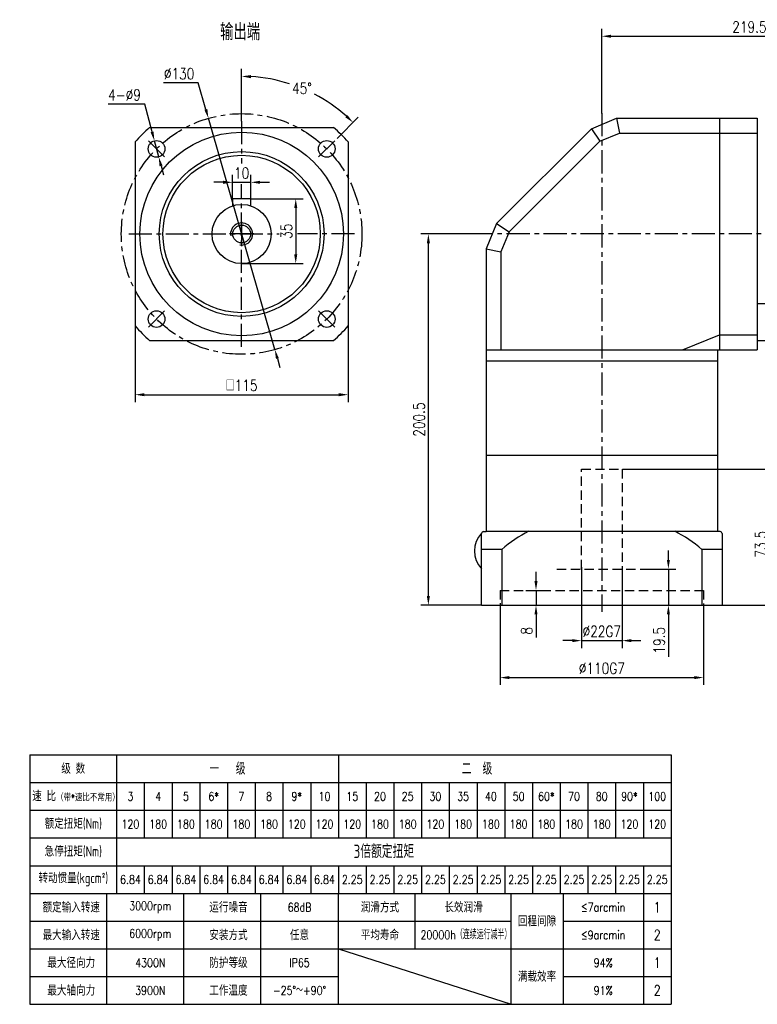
# Model space of a CAD drawing. Header units: inches. Extents: x 44 to 820, y 10 to 552.
# Tile 1 of 3: x 44 to 443, y 10 to 542. Entities that reach past the tile are written whole.
import ezdxf

# ---------------------------------------------------------------- set-up
doc = ezdxf.new("R2010")
doc.units = ezdxf.units.IN
doc.header["$LTSCALE"] = 20
doc.header["$MEASUREMENT"] = 0
doc.linetypes.add('CENTER', pattern=[2, 1.25, -0.25, 0.25, -0.25])
doc.linetypes.add('HIDDEN', pattern=[0.375, 0.25, -0.125])
for name, color, linetype in [('1轮廓实线层', 7, 'Continuous'), ('2细线层', 4, 'Continuous'), ('3中心线层', 1, 'CENTER'), ('4虚线层', 6, 'HIDDEN'), ('6文字层', 3, 'Continuous'), ('7标注层', 4, 'Continuous')]:
    doc.layers.add(name, color=color, linetype=linetype)
doc.styles.add('PC_TEXTSTYLE', font='isocp.shx', dxfattribs={"width": 0.8, "bigfont": 'HZFS.SHX'})
doc.styles.add('TH_GBDIM', font='romans.shx', dxfattribs={"width": 0.8, "bigfont": 'gbcbig.shx'})
doc.dimstyles.new('直径标注A3', dxfattribs={"dimscale": 2, "dimtxt": 3.5, "dimasz": 3, "dimexe": 2, "dimexo": 0.0625, "dimgap": 1, "dimtad": 1, "dimtih": 1, "dimtoh": 1, "dimdsep": 46, "dimtxsty": 'PC_TEXTSTYLE', "dimsah": 1, "dimcen": 0.09, "dimclrt": 3, "dimadec": 0, "dimazin": 0, "dimtfac": 0.7, "dimtmove": 0, "dimatfit": 0, "dimfxl": 1, "dimtzin": 0, "dimarcsym": 0})
doc.dimstyles.new('线性标注', dxfattribs={"dimscale": 2, "dimtxt": 2.5, "dimasz": 3, "dimexe": 2, "dimexo": 0, "dimgap": 1, "dimtad": 1, "dimdsep": 46, "dimtxsty": 'PC_TEXTSTYLE', "dimsah": 1, "dimcen": 0.09, "dimclrt": 3, "dimadec": 0, "dimazin": 0, "dimtfac": 0.7, "dimtix": 1, "dimtmove": 0, "dimatfit": 0, "dimfxl": 1, "dimtzin": 0, "dimarcsym": 0})
doc.dimstyles.new('角度标注', dxfattribs={"dimscale": 2, "dimtxt": 3.5, "dimasz": 3, "dimexe": 2, "dimexo": 0, "dimgap": 1, "dimtad": 1, "dimtih": 1, "dimtoh": 1, "dimdsep": 46, "dimtxsty": 'PC_TEXTSTYLE', "dimsah": 1, "dimcen": 0.09, "dimclrd": 4, "dimclrt": 3, "dimadec": 0, "dimazin": 0, "dimtfac": 0.7, "dimtmove": 0, "dimatfit": 0, "dimfxl": 1, "dimtzin": 0, "dimarcsym": 0})

# ---------------------------------------------------------------- blocks, each defined once
blk = doc.blocks.new('*D57')
at = {"layer": '7标注层', "color": 0, "lineweight": -2, "transparency": 16777216}
for p, q in [((159.34, 445.07), (159.34, 457.99)), ((169.34, 445.07), (169.34, 457.99)), ((154.34, 453.99), (149.34, 453.99)), ((159.34, 453.99), (169.34, 453.99)), ((174.34, 453.99), (179.34, 453.99))]:
    blk.add_line(p, q, dxfattribs=at)
at = {"layer": '7标注层', "color": 0, "transparency": 16777216}
for points in [[(154.34, 454.82), (154.34, 453.15), (159.34, 453.99)], [(174.34, 454.82), (174.34, 453.15), (169.34, 453.99)]]:
    blk.add_solid(points, dxfattribs=at)
at = {"layer": 'Defpoints', "color": 0, "transparency": 16777216}
for p in [(169.34, 453.99), (159.34, 445.07), (169.34, 445.07)]:
    blk.add_point(p, dxfattribs=at)
at = {"layer": '7标注层', "color": 3, "transparency": 16777216, "insert": (164.34, 458.99), "char_height": 6, "attachment_point": 5, "style": 'TH_GBDIM'}
blk.add_mtext('10', dxfattribs=at)
blk = doc.blocks.new('*D58')
at = {"layer": '7标注层', "color": 0, "lineweight": -2, "transparency": 16777216}
for p, q in [((169.34, 445.07), (197.57, 445.07)), ((193.57, 440.07), (193.57, 415.07)), ((164.34, 410.07), (197.57, 410.07))]:
    blk.add_line(p, q, dxfattribs=at)
at = {"layer": '7标注层', "color": 0, "transparency": 16777216}
for points in [[(192.73, 440.07), (194.4, 440.07), (193.57, 445.07)], [(192.73, 415.07), (194.4, 415.07), (193.57, 410.07)]]:
    blk.add_solid(points, dxfattribs=at)
at = {"layer": 'Defpoints', "color": 0, "transparency": 16777216}
for p in [(169.34, 445.07), (164.34, 410.07), (193.57, 410.07)]:
    blk.add_point(p, dxfattribs=at)
at = {"layer": '7标注层', "color": 3, "transparency": 16777216, "insert": (188.57, 427.57), "char_height": 6, "attachment_point": 5, "rotation": 90, "style": 'TH_GBDIM'}
blk.add_mtext('35', dxfattribs=at)
blk = doc.blocks.new('*D59')
at = {"layer": '7标注层', "color": 0, "lineweight": -2, "transparency": 16777216}
for p, q in [((111.98, 496.17), (92.15, 496.17)), ((115.95, 481.21), (111.98, 496.17)), ((119.53, 467.68), (117.23, 476.38)), ((120.82, 462.85), (122.1, 458.01))]:
    blk.add_line(p, q, dxfattribs=at)
at = {"layer": '7标注层', "color": 0, "transparency": 16777216}
for points in [[(116.75, 481.43), (115.14, 481), (117.23, 476.38)], [(121.62, 463.06), (120.01, 462.63), (119.53, 467.68)]]:
    blk.add_solid(points, dxfattribs=at)
at = {"layer": 'Defpoints', "color": 0, "transparency": 16777216}
for p in [(117.23, 476.38), (119.53, 467.68)]:
    blk.add_point(p, dxfattribs=at)
at = {"layer": '7标注层', "color": 3, "transparency": 16777216, "insert": (101.07, 501.17), "char_height": 6, "attachment_point": 5, "style": 'TH_GBDIM'}
blk.add_mtext('4-∅9', dxfattribs=at)
blk = doc.blocks.new('*D60')
at = {"layer": '7标注层', "color": 0, "lineweight": -2, "transparency": 16777216}
for p, q in [((140.91, 507.64), (122.22, 507.64)), ((145.01, 493.35), (140.91, 507.64)), ((182.29, 363.6), (146.4, 488.54)), ((183.67, 358.79), (185.05, 353.98))]:
    blk.add_line(p, q, dxfattribs=at)
at = {"layer": '7标注层', "color": 0, "transparency": 16777216}
for points in [[(145.82, 493.58), (144.21, 493.12), (146.4, 488.54)], [(184.47, 359.02), (182.87, 358.56), (182.29, 363.6)]]:
    blk.add_solid(points, dxfattribs=at)
at = {"layer": 'Defpoints', "color": 0, "transparency": 16777216}
for p in [(146.4, 488.54), (182.29, 363.6)]:
    blk.add_point(p, dxfattribs=at)
at = {"layer": '7标注层', "color": 3, "transparency": 16777216, "insert": (130.57, 512.64), "char_height": 6, "attachment_point": 5, "style": 'TH_GBDIM'}
blk.add_mtext('∅130', dxfattribs=at)
blk = doc.blocks.new('*D61')
at = {"layer": '7标注层', "color": 0, "lineweight": -2, "transparency": 16777216}
for p, q in [((164.34, 487.04), (164.34, 515.21)), ((215.87, 477.6), (227.38, 489.1))]:
    blk.add_line(p, q, dxfattribs=at)
at = {"layer": '7标注层', "color": 4, "lineweight": -2, "transparency": 16777216}
for start, end in [(72.3731, 86.6349), (48.3651, 62.4483)]:
    blk.add_arc((164.34, 426.07), 85.14, start, end, dxfattribs=at)
at = {"layer": '7标注层', "color": 4, "transparency": 16777216}
for points in [[(169.32, 510.23), (169.37, 511.9), (164.34, 511.21)], [(221.48, 490.31), (220.34, 489.1), (224.55, 486.27)]]:
    blk.add_solid(points, dxfattribs=at)
at = {"layer": 'Defpoints', "color": 0, "transparency": 16777216}
for p in [(206.91, 499.8), (164.34, 487.04), (215.87, 477.6), (204.73, 466.46), (164.34, 365.1)]:
    blk.add_point(p, dxfattribs=at)
at = {"layer": '7标注层', "color": 3, "transparency": 16777216, "insert": (196.93, 504.73), "char_height": 6, "attachment_point": 5, "style": 'TH_GBDIM'}
blk.add_mtext('45°', dxfattribs=at)
blk = doc.blocks.new('*D62')
at = {"layer": '7标注层', "color": 0, "lineweight": -2, "transparency": 16777216}
for p, q in [((106.84, 376.37), (106.84, 335.27)), ((221.84, 376.37), (221.84, 335.27)), ((111.84, 339.27), (216.84, 339.27))]:
    blk.add_line(p, q, dxfattribs=at)
at = {"layer": '7标注层', "color": 0, "transparency": 16777216}
for points in [[(111.84, 340.11), (111.84, 338.44), (106.84, 339.27)], [(216.84, 340.11), (216.84, 338.44), (221.84, 339.27)]]:
    blk.add_solid(points, dxfattribs=at)
at = {"layer": 'Defpoints', "color": 0, "transparency": 16777216}
for p in [(106.84, 376.37), (221.84, 376.37), (221.84, 339.27)]:
    blk.add_point(p, dxfattribs=at)
at = {"layer": '7标注层', "color": 3, "transparency": 16777216, "insert": (164.34, 344.27), "char_height": 6, "attachment_point": 5, "style": 'TH_GBDIM'}
blk.add_mtext('{□}115', dxfattribs=at)
blk = doc.blocks.new('*D70')
at = {"layer": '7标注层', "color": 0, "lineweight": -2, "transparency": 16777216}
for p, q in [((358.91, 491.07), (358.91, 536.88)), ((363.91, 532.88), (573.41, 532.88)), ((578.41, 434.22), (578.41, 536.88))]:
    blk.add_line(p, q, dxfattribs=at)
at = {"layer": '7标注层', "color": 0, "transparency": 16777216}
for points in [[(363.91, 533.71), (363.91, 532.05), (358.91, 532.88)], [(573.41, 533.71), (573.41, 532.05), (578.41, 532.88)]]:
    blk.add_solid(points, dxfattribs=at)
at = {"layer": 'Defpoints', "color": 0, "transparency": 16777216}
for p in [(578.41, 532.88), (358.91, 491.07), (578.41, 434.22)]:
    blk.add_point(p, dxfattribs=at)
at = {"layer": '7标注层', "color": 3, "transparency": 16777216, "insert": (438.63, 537.88), "char_height": 6, "attachment_point": 5, "style": 'TH_GBDIM'}
blk.add_mtext('219.5', dxfattribs=at)
blk = doc.blocks.new('*D81')
at = {"layer": '7标注层', "color": 0, "lineweight": -2, "transparency": 16777216}
for p, q in [((370.16, 299.07), (453.8, 299.07)), ((449.8, 230.57), (449.8, 294.07)), ((423.91, 225.57), (453.8, 225.57))]:
    blk.add_line(p, q, dxfattribs=at)
at = {"layer": '7标注层', "color": 0, "transparency": 16777216}
for points in [[(448.96, 294.07), (450.63, 294.07), (449.8, 299.07)], [(448.96, 230.57), (450.63, 230.57), (449.8, 225.57)]]:
    blk.add_solid(points, dxfattribs=at)
at = {"layer": 'Defpoints', "color": 0, "transparency": 16777216}
for p in [(370.16, 299.07), (449.8, 299.07), (423.91, 225.57)]:
    blk.add_point(p, dxfattribs=at)
at = {"layer": '7标注层', "color": 3, "transparency": 16777216, "insert": (444.8, 258.52), "char_height": 6, "attachment_point": 5, "rotation": 90, "style": 'TH_GBDIM'}
blk.add_mtext('73.5', dxfattribs=at)
blk = doc.blocks.new('*D82')
at = {"layer": '7标注层', "color": 0, "lineweight": -2, "transparency": 16777216}
for p, q in [((347.91, 246.07), (347.91, 202.42)), ((369.91, 246.68), (369.91, 202.42)), ((342.91, 206.42), (337.91, 206.42)), ((347.91, 206.42), (369.91, 206.42)), ((374.91, 206.42), (379.91, 206.42))]:
    blk.add_line(p, q, dxfattribs=at)
at = {"layer": '7标注层', "color": 0, "transparency": 16777216}
for points in [[(342.91, 207.26), (342.91, 205.59), (347.91, 206.42)], [(374.91, 207.26), (374.91, 205.59), (369.91, 206.42)]]:
    blk.add_solid(points, dxfattribs=at)
at = {"layer": 'Defpoints', "color": 0, "transparency": 16777216}
for p in [(347.91, 246.07), (369.91, 246.68), (369.91, 206.42)]:
    blk.add_point(p, dxfattribs=at)
at = {"layer": '7标注层', "color": 3, "transparency": 16777216, "insert": (358.91, 211.42), "char_height": 6, "attachment_point": 5, "style": 'TH_GBDIM'}
blk.add_mtext('\\A1;%%c22G7', dxfattribs=at)
blk = doc.blocks.new('*D83')
at = {"layer": '7标注层', "color": 0, "lineweight": -2, "transparency": 16777216}
for p, q in [((303.91, 226.58), (303.91, 182.47)), ((413.91, 226.57), (413.91, 182.47)), ((308.91, 186.47), (408.91, 186.47))]:
    blk.add_line(p, q, dxfattribs=at)
at = {"layer": '7标注层', "color": 0, "transparency": 16777216}
for points in [[(308.91, 187.3), (308.91, 185.64), (303.91, 186.47)], [(408.91, 187.3), (408.91, 185.64), (413.91, 186.47)]]:
    blk.add_solid(points, dxfattribs=at)
at = {"layer": 'Defpoints', "color": 0, "transparency": 16777216}
for p in [(303.91, 226.58), (413.91, 226.57), (413.91, 186.47)]:
    blk.add_point(p, dxfattribs=at)
at = {"layer": '7标注层', "color": 3, "transparency": 16777216, "insert": (358.91, 191.47), "char_height": 6, "attachment_point": 5, "style": 'TH_GBDIM'}
blk.add_mtext('\\A1;%%c110G7', dxfattribs=at)
blk = doc.blocks.new('*D84')
at = {"layer": '7标注层', "color": 0, "lineweight": -2, "transparency": 16777216}
for p, q in [((323.36, 238.57), (323.36, 243.57)), ((317.87, 233.57), (327.36, 233.57)), ((323.36, 233.57), (323.36, 225.57)), ((317.87, 225.57), (327.36, 225.57)), ((323.36, 220.57), (323.36, 208.1))]:
    blk.add_line(p, q, dxfattribs=at)
at = {"layer": '7标注层', "color": 0, "transparency": 16777216}
for points in [[(322.52, 238.57), (324.19, 238.57), (323.36, 233.57)], [(322.52, 220.57), (324.19, 220.57), (323.36, 225.57)]]:
    blk.add_solid(points, dxfattribs=at)
at = {"layer": 'Defpoints', "color": 0, "transparency": 16777216}
for p in [(317.87, 233.57), (323.36, 233.57), (317.87, 225.57)]:
    blk.add_point(p, dxfattribs=at)
at = {"layer": '7标注层', "color": 3, "transparency": 16777216, "insert": (318.36, 211.7), "char_height": 6, "attachment_point": 5, "rotation": 90, "style": 'TH_GBDIM'}
blk.add_mtext('8', dxfattribs=at)
blk = doc.blocks.new('*D85')
at = {"layer": '7标注层', "color": 0, "lineweight": -2, "transparency": 16777216}
for p, q in [((292.95, 426.07), (261.22, 426.07)), ((265.22, 230.57), (265.22, 421.07)), ((293.91, 225.57), (261.22, 225.57))]:
    blk.add_line(p, q, dxfattribs=at)
at = {"layer": '7标注层', "color": 0, "transparency": 16777216}
for points in [[(264.38, 421.07), (266.05, 421.07), (265.22, 426.07)], [(264.38, 230.57), (266.05, 230.57), (265.22, 225.57)]]:
    blk.add_solid(points, dxfattribs=at)
at = {"layer": 'Defpoints', "color": 0, "transparency": 16777216}
for p in [(265.22, 426.07), (292.95, 426.07), (293.91, 225.57)]:
    blk.add_point(p, dxfattribs=at)
at = {"layer": '7标注层', "color": 3, "transparency": 16777216, "insert": (260.22, 325.82), "char_height": 6, "attachment_point": 5, "rotation": 90, "style": 'TH_GBDIM'}
blk.add_mtext('200.5', dxfattribs=at)
blk = doc.blocks.new('*D92')
at = {"layer": '7标注层', "color": 0, "lineweight": -2, "transparency": 16777216}
for p, q in [((394.88, 250.07), (394.88, 255.07)), ((383.18, 245.07), (398.88, 245.07)), ((394.88, 245.07), (394.88, 225.57)), ((383.18, 225.57), (398.88, 225.57)), ((394.88, 220.57), (394.88, 197.63))]:
    blk.add_line(p, q, dxfattribs=at)
at = {"layer": '7标注层', "color": 0, "transparency": 16777216}
for points in [[(394.04, 250.07), (395.71, 250.07), (394.88, 245.07)], [(394.04, 220.57), (395.71, 220.57), (394.88, 225.57)]]:
    blk.add_solid(points, dxfattribs=at)
at = {"layer": 'Defpoints', "color": 0, "transparency": 16777216}
for p in [(383.18, 245.07), (383.18, 225.57), (394.88, 225.57)]:
    blk.add_point(p, dxfattribs=at)
at = {"layer": '7标注层', "color": 3, "transparency": 16777216, "insert": (389.88, 206.6), "char_height": 6, "attachment_point": 5, "rotation": 90, "style": 'TH_GBDIM'}
blk.add_mtext('19.5', dxfattribs=at)
blk = doc.blocks.new('1151151151153')
at = {"layer": '1轮廓实线层'}
for p, q in [((25, 69.8), (191.5, 69.8)), ((25, 69.8), (25, 5)), ((105.1, 69.8), (105.1, 48.2)), ((191.5, 69.8), (191.5, 5)), ((25, 62.6), (191.5, 62.6)), ((105.1, 41), (105.1, 33.8)), ((25, 33.8), (191.5, 33.8)), ((25, 5), (191.5, 5))]:
    blk.add_line(p, q, dxfattribs=at)
at = {"layer": '2细线层'}
for p, q in [((47.5, 69.8), (47.5, 33.8)), ((54.7, 62.6), (54.7, 48.2)), ((61.9, 62.6), (61.9, 48.2)), ((69.1, 62.6), (69.1, 48.2)), ((76.3, 62.6), (76.3, 48.2)), ((83.5, 62.6), (83.5, 48.2)), ((90.7, 62.6), (90.7, 48.2)), ((97.9, 62.6), (97.9, 48.2)), ((105.1, 62.6), (105.1, 48.2)), ((112.3, 62.6), (112.3, 48.2)), ((112.3, 62.6), (112.3, 48.2)), ((119.5, 62.6), (119.5, 48.2)), ((126.7, 62.6), (126.7, 48.2)), ((126.7, 62.6), (126.7, 48.2)), ((133.9, 62.6), (133.9, 48.2)), ((141.1, 62.6), (141.1, 48.2)), ((148.3, 62.6), (148.3, 48.2)), ((148.3, 62.6), (148.3, 48.2)), ((155.5, 62.6), (155.5, 48.2)), ((162.7, 62.6), (162.7, 48.2)), ((169.9, 62.6), (169.9, 48.2)), ((177.1, 62.6), (177.1, 48.2)), ((184.3, 62.6), (184.3, 48.2)), ((25, 55.4), (191.5, 55.4)), ((25, 48.2), (191.5, 48.2)), ((25, 48.2), (191.5, 48.2)), ((25, 41), (191.5, 41)), ((54.7, 41), (54.7, 33.8)), ((61.9, 41), (61.9, 33.8)), ((69.1, 41), (69.1, 33.8)), ((76.3, 41), (76.3, 33.8)), ((83.5, 41), (83.5, 33.8)), ((90.7, 41), (90.7, 33.8)), ((97.9, 41), (97.9, 33.8)), ((105.1, 41), (105.1, 33.8)), ((112.3, 41), (112.3, 33.8)), ((112.3, 41), (112.3, 33.8)), ((119.5, 41), (119.5, 33.8)), ((126.7, 41), (126.7, 33.8)), ((126.7, 41), (126.7, 33.8)), ((133.9, 41), (133.9, 33.8)), ((141.1, 41), (141.1, 33.8)), ((148.3, 41), (148.3, 33.8)), ((148.3, 41), (148.3, 33.8)), ((155.5, 41), (155.5, 33.8)), ((162.7, 41), (162.7, 33.8)), ((169.9, 41), (169.9, 33.8)), ((177.1, 41), (177.1, 33.8)), ((184.3, 41), (184.3, 5)), ((45, 5), (45, 33.8)), ((65, 5), (65, 33.8)), ((85, 5), (85, 33.8)), ((105.1, 5), (105.1, 33.8)), ((125, 19.4), (125, 33.8)), ((150, 5), (150, 33.8)), ((163.49, 33.8), (163.49, 5)), ((25, 26.6), (149.87, 26.6)), ((163.49, 26.6), (191.5, 26.6)), ((25, 19.4), (191.5, 19.4)), ((105.1, 19.4), (150, 5)), ((25, 12.2), (105, 12.2)), ((163.49, 12.2), (191.5, 12.2))]:
    blk.add_line(p, q, dxfattribs=at)
at = {"layer": '6文字层'}
for s, width, heights, insert, char_height, attachment_point, style in [('级 数', 25, [0], (36.25, 66.2), 2.7, 5, 'PC_TEXTSTYLE'), ('一   级', 64, [0], (76.3, 66.2), 3.15, 5, 'PC_TEXTSTYLE'), ('二  级', 128, [0], (141.1, 66.2), 3.15, 5, 'PC_TEXTSTYLE'), ('速 比{\\H0.66667x;（带\\Fromans,gbcbig|c134;*\\Fisocp,hzfs|c134;速比不常用）}', 25, [0], (36.95, 59.06), 2.7, 5, 'PC_TEXTSTYLE'), ('3', 8, [0], (51.1, 59), 2.25, 5, 'TH_GBDIM'), ('4', 8, [0], (58.3, 59), 2.25, 5, 'TH_GBDIM'), ('5', 8, [0], (65.5, 59), 2.25, 5, 'TH_GBDIM'), ('6*', 8, [0], (72.7, 59), 2.25, 5, 'TH_GBDIM'), ('7', 8, [0], (79.9, 59), 2.25, 5, 'TH_GBDIM'), ('8', 8, [0], (87.1, 59), 2.25, 5, 'TH_GBDIM'), ('9*', 8, [0], (94.3, 59), 2.25, 5, 'TH_GBDIM'), ('10', 8, [0], (101.5, 59), 2.25, 5, 'TH_GBDIM'), ('15', 8, [0], (108.7, 59), 2.25, 5, 'TH_GBDIM'), ('20', 8, [0], (115.9, 59), 2.25, 5, 'TH_GBDIM'), ('25', 8, [0], (123.1, 59), 2.25, 5, 'TH_GBDIM'), ('30', 8, [0], (130.3, 59), 2.25, 5, 'TH_GBDIM'), ('35', 8, [0], (137.5, 59), 2.25, 5, 'TH_GBDIM'), ('40', 8, [0], (144.7, 59), 2.25, 5, 'TH_GBDIM'), ('50', 8, [0], (151.9, 59), 2.25, 5, 'TH_GBDIM'), ('60*', 8, [0], (159.1, 59), 2.25, 5, 'TH_GBDIM'), ('70', 8, [0], (166.3, 59), 2.25, 5, 'TH_GBDIM'), ('80', 8, [0], (173.5, 59), 2.25, 5, 'TH_GBDIM'), ('90*', 8, [0], (180.7, 59), 2.25, 5, 'TH_GBDIM'), ('100', 8, [0], (187.9, 59), 2.25, 5, 'TH_GBDIM'), ('额定扭矩(Nm)', 25, [0], (36.25, 51.8), 2.7, 5, 'PC_TEXTSTYLE'), ('120', 8, [0], (51.1, 51.8), 2.25, 5, 'TH_GBDIM'), ('180', 8, [0], (58.3, 51.8), 2.25, 5, 'TH_GBDIM'), ('180', 8, [0], (65.5, 51.8), 2.25, 5, 'TH_GBDIM'), ('180', 8, [0], (72.7, 51.8), 2.25, 5, 'TH_GBDIM'), ('180', 8, [0], (79.9, 51.8), 2.25, 5, 'TH_GBDIM'), ('180', 8, [0], (87.1, 51.8), 2.25, 5, 'TH_GBDIM'), ('120', 8, [0], (94.3, 51.8), 2.25, 5, 'TH_GBDIM'), ('120', 8, [0], (101.5, 51.8), 2.25, 5, 'TH_GBDIM'), ('120', 8, [0], (108.7, 51.8), 2.25, 5, 'TH_GBDIM'), ('180', 8, [2.25], (115.9, 51.8), 2.25, 5, 'TH_GBDIM'), ('180', 8, [3.6], (123.1, 51.8), 2.25, 5, 'TH_GBDIM'), ('120', 8, [0], (130.3, 51.8), 2.25, 5, 'TH_GBDIM'), ('180', 8, [3.6], (137.5, 51.8), 2.25, 5, 'TH_GBDIM'), ('180', 8, [0], (144.7, 51.8), 2.25, 5, 'TH_GBDIM'), ('180', 8, [0], (151.9, 51.8), 2.25, 5, 'TH_GBDIM'), ('180', 8, [0], (159.1, 51.8), 2.25, 5, 'TH_GBDIM'), ('180', 8, [0], (166.3, 51.8), 2.25, 5, 'TH_GBDIM'), ('180', 5.1992, [0], (173.5, 51.8), 2.25, 5, 'TH_GBDIM'), ('120', 8, [0], (180.7, 51.8), 2.25, 5, 'TH_GBDIM'), ('120', 8, [0], (187.9, 51.8), 2.25, 5, 'TH_GBDIM'), ('急停扭矩(Nm)', 25, [0], (36.25, 44.6), 2.7, 5, 'PC_TEXTSTYLE'), ('\\pi77.904;3倍额定扭矩', 172.8, [0], (31.11, 46.47), 3.5, 1, 'PC_TEXTSTYLE'), ('转动惯量(kgcm²)', 32.26, [0], (36.25, 37.4), 2.7, 5, 'PC_TEXTSTYLE'), ('6.84', 8, [0], (51.1, 37.4), 2.25, 5, 'TH_GBDIM'), ('6.84', 8, [0], (58.3, 37.4), 2.25, 5, 'TH_GBDIM'), ('6.84', 8, [0], (65.5, 37.4), 2.25, 5, 'TH_GBDIM'), ('6.84', 8, [0], (72.7, 37.4), 2.25, 5, 'TH_GBDIM'), ('6.84', 8, [2.25], (79.9, 37.4), 2.25, 5, 'TH_GBDIM'), ('6.84', 8, [0], (87.1, 37.4), 2.25, 5, 'TH_GBDIM'), ('6.84', 8, [0], (94.3, 37.4), 2.25, 5, 'TH_GBDIM'), ('6.84', 8, [0], (101.5, 37.4), 2.25, 5, 'TH_GBDIM'), ('2.25', 9.76, [0], (108.7, 37.4), 2.25, 5, 'TH_GBDIM'), ('2.25', 8, [0], (115.9, 37.4), 2.25, 5, 'TH_GBDIM'), ('2.25', 8, [0], (123.1, 37.4), 2.25, 5, 'TH_GBDIM'), ('2.25', 8, [0], (130.3, 37.4), 2.25, 5, 'TH_GBDIM'), ('2.25', 8, [0], (137.5, 37.4), 2.25, 5, 'TH_GBDIM'), ('2.25', 8, [0], (144.7, 37.4), 2.25, 5, 'TH_GBDIM'), ('2.25', 8, [0], (151.9, 37.4), 2.25, 5, 'TH_GBDIM'), ('2.25', 8, [0], (159.1, 37.4), 2.25, 5, 'TH_GBDIM'), ('2.25', 8, [0], (166.3, 37.4), 2.25, 5, 'TH_GBDIM'), ('2.25', 8, [0], (173.5, 37.4), 2.25, 5, 'TH_GBDIM'), ('2.25', 8, [0], (180.7, 37.4), 2.25, 5, 'TH_GBDIM'), ('2.25', 8, [0], (187.9, 37.4), 2.25, 5, 'TH_GBDIM'), ('额定输入转速', 27.125, [0], (35.72, 30.2), 2.7, 5, 'PC_TEXTSTYLE'), ('3000rpm', 27.125, [0], (56.25, 30.2), 2.25, 5, 'TH_GBDIM'), ('运行噪音', 27.125, [0], (76.55, 30.2), 2.7, 5, 'PC_TEXTSTYLE'), ('68dB', 27.125, [0], (95, 30.2), 2.25, 5, 'TH_GBDIM'), ('润滑方式', 27.125, [0], (115.89, 30.2), 2.7, 5, 'PC_TEXTSTYLE'), ('长效润滑', 27.125, [0], (137.6, 30.2), 2.7, 5, 'PC_TEXTSTYLE'), ('{\\H0.5x;≤7arcmin}', 23.125, [0], (173.89, 30.2), 4.5, 5, 'TH_GBDIM'), ('1', 8, [0], (187.9, 30.2), 2.7, 5, 'TH_GBDIM'), ('回程间隙', 23.125, [0], (156.69, 26.6), 2.7, 5, 'PC_TEXTSTYLE'), ('最大输入转速', 27.125, [0], (35.72, 23), 2.7, 5, 'PC_TEXTSTYLE'), ('6000rpm', 27.125, [0], (56.25, 23), 2.25, 5, 'TH_GBDIM'), ('安装方式', 27.125, [0], (76.55, 23), 2.7, 5, 'PC_TEXTSTYLE'), ('任意', 27.125, [0], (95, 23), 2.7, 5, 'PC_TEXTSTYLE'), ('平均寿命', 27.125, [0], (115.89, 23), 2.7, 5, 'PC_TEXTSTYLE'), ('20000h（连续运行减半）', 35.8912, [0], (138.22, 23), 2.25, 5, 'TH_GBDIM'), ('{\\H0.5x;≤9arcmin}', 23.125, [0], (173.89, 23), 4.5, 5, 'TH_GBDIM'), ('2', 8, [0], (187.9, 23), 2.7, 5, 'TH_GBDIM'), ('最大径向力', 27.125, [0], (35.72, 15.8), 2.7, 5, 'PC_TEXTSTYLE'), ('4300N', 27.125, [0], (56.25, 15.8), 2.25, 5, 'TH_GBDIM'), ('防护等级', 27.125, [0], (76.55, 15.8), 2.7, 5, 'PC_TEXTSTYLE'), ('IP65', 27.125, [0], (95, 15.8), 2.25, 5, 'TH_GBDIM'), ('{\\H0.5x;94%}', 23.125, [0], (173.89, 15.8), 4.5, 5, 'TH_GBDIM'), ('1', 8, [0], (187.9, 15.8), 2.7, 5, 'TH_GBDIM'), ('满载效率', 23.125, [0], (156.69, 12.2), 2.7, 5, 'PC_TEXTSTYLE'), ('最大轴向力', 27.125, [0], (35.72, 8.6), 2.7, 5, 'PC_TEXTSTYLE'), ('工作温度', 27.125, [0], (76.55, 8.6), 2.7, 5, 'PC_TEXTSTYLE'), ('3900N', 27.125, [0], (56.25, 8.6), 2.25, 5, 'TH_GBDIM'), ('-25°～+90°', 27.125, [0], (95, 8.6), 2.25, 5, 'TH_GBDIM'), ('{\\H0.5x;91%}', 23.125, [0], (173.89, 8.6), 4.5, 5, 'TH_GBDIM'), ('2', 8, [0], (187.9, 8.6), 2.7, 5, 'TH_GBDIM')]:
    blk.add_mtext_dynamic_manual_height_columns(s, width=width, gutter_width=25, heights=heights, dxfattribs=dict(at, insert=insert, char_height=char_height, attachment_point=attachment_point, style=style))

msp = doc.modelspace()

# ---------------------------------------------------------------- linework, layer by layer
msp.add_line((293.91, 225.569), (293.91, 264.369))
msp.add_arc((294.91, 264.369), 1, 90, 180)
at = {"layer": '1轮廓实线层'}
for p, q in [((353.254, 482.912), (366.91, 488.569)), ((366.91, 488.569), (442.91, 488.569)), ((366.91, 488.569), (368.502, 480.569)), ((422.41, 488.569), (422.41, 363.569)), ((442.91, 488.569), (442.91, 363.569)), ((114.646, 483.569), (214.039, 483.569)), ((302.067, 431.725), (353.254, 482.912)), ((353.254, 482.912), (357.785, 476.13)), ((357.785, 476.13), (368.502, 480.569)), ((368.502, 480.569), (442.91, 480.569)), ((106.843, 475.765), (106.843, 376.372)), ((221.843, 475.765), (221.843, 376.372)), ((308.849, 427.194), (357.785, 476.13)), ((169.343, 445.069), (159.343, 445.069)), ((159.343, 445.069), (159.343, 441.267)), ((169.343, 441.267), (169.343, 445.069)), ((302.067, 431.725), (296.41, 418.069)), ((302.067, 431.725), (308.849, 427.194)), ((308.849, 427.194), (304.41, 416.477)), ((296.41, 418.069), (296.41, 357.569)), ((296.41, 418.069), (304.41, 416.477)), ((304.41, 416.477), (304.41, 363.569)), ((114.646, 368.569), (214.039, 368.569)), ((402.41, 363.569), (422.41, 371.569)), ((422.41, 371.569), (442.91, 371.569)), ((442.91, 368.569), (513.41, 368.569)), ((296.41, 363.569), (442.91, 363.569)), ((421.41, 363.569), (421.41, 306.569)), ((296.41, 357.569), (421.41, 357.569)), ((296.41, 357.569), (296.41, 306.569)), ((296.41, 306.569), (296.41, 265.569)), ((296.41, 306.569), (421.41, 306.569)), ((296.41, 306.569), (421.41, 306.569)), ((421.41, 306.569), (421.41, 265.569)), ((294.91, 265.369), (296.41, 265.369)), ((296.41, 265.569), (421.41, 265.569)), ((296.41, 265.369), (296.41, 265.569)), ((421.41, 265.369), (421.41, 265.569)), ((422.91, 265.369), (421.41, 265.369)), ((423.91, 264.369), (423.91, 225.569)), ((304.873, 255.69), (293.91, 255.69)), ((304.873, 255.69), (304.873, 225.569)), ((423.91, 255.69), (412.948, 255.69)), ((412.948, 255.69), (412.948, 225.569)), ((293.91, 225.569), (423.91, 225.569))]:
    msp.add_line(p, q, dxfattribs=at)
at = {"layer": '1轮廓实线层', "ltscale": 0.5}
msp.add_line((442.91, 388.569), (503.41, 388.569), dxfattribs=at)
at = {"layer": '1轮廓实线层'}
for centre, radius in [((164.343, 426.069), 55), ((118.381, 472.031), 4.5), ((210.305, 472.031), 4.5), ((164.343, 426.069), 44.5), ((164.343, 426.069), 42.5), ((164.343, 426.069), 16), ((164.343, 426.069), 4.8), ((118.381, 380.107), 4.5), ((210.305, 380.107), 4.5)]:
    msp.add_circle(centre, radius, dxfattribs=at)
for centre, radius, start, end in [((164.343, 426.069), 76, 130.83647, 139.16353), ((164.343, 426.069), 76, 40.83647, 49.16353), ((164.343, 426.069), 76, 220.83647, 229.16353), ((164.343, 426.069), 76, 310.83647, 319.16353), ((304.021, 254.869), 13.966, 136.37892, 223.62108), ((358.91, 191.336), 84.033, 117.94708, 130.01934), ((358.91, 191.336), 84.033, 49.98066, 62.05292), ((422.91, 264.369), 1, 0, 90)]:
    msp.add_arc(centre, radius, start, end, dxfattribs=at)
at = {"layer": '2细线层'}
msp.add_arc((164.343, 426.069), 6, 260, 190, dxfattribs=at)
at = {"layer": '3中心线层', "ltscale": 0.5}
for p, q in [((358.91, 491.317), (358.91, 221.986)), ((164.343, 487.041), (164.343, 464.217)), ((122.757, 467.655), (114.005, 476.407)), ((205.929, 467.655), (214.681, 476.407)), ((164.343, 365.096), (164.343, 452.926)), ((103.37, 426.069), (184.591, 426.069)), ((225.315, 426.069), (194.517, 426.069)), ((579.98, 426.069), (292.954, 426.069)), ((122.757, 384.483), (114.005, 375.731)), ((205.929, 384.483), (214.681, 375.731))]:
    msp.add_line(p, q, dxfattribs=at)
at = {"layer": '3中心线层'}
for p, q in [((164.343, 432.669), (164.343, 419.469)), ((170.943, 426.069), (157.743, 426.069))]:
    msp.add_line(p, q, dxfattribs=at)
at = {"layer": '3中心线层', "ltscale": 0.5}
msp.add_circle((164.343, 426.069), 65, dxfattribs=at)
at = {"layer": '4虚线层'}
for p, q in [((347.91, 245.069), (347.91, 299.069)), ((347.91, 299.069), (369.91, 299.069)), ((369.91, 299.069), (369.91, 245.069)), ((334.643, 245.069), (383.178, 245.069)), ((303.91, 233.569), (303.911, 225.569)), ((303.91, 233.569), (413.91, 233.569)), ((413.91, 233.569), (413.91, 225.569))]:
    msp.add_line(p, q, dxfattribs=at)

# ---------------------------------------------------------------- block references
at = {"layer": '1轮廓实线层', "xscale": 2.08, "yscale": 2.08, "zscale": 2.08}
msp.add_blockref('1151151151153', (-2, -0.4), dxfattribs=at)

# ---------------------------------------------------------------- texts
at = {"layer": '6文字层', "insert": (152.734, 539.717), "char_height": 9, "attachment_point": 1, "style": 'PC_TEXTSTYLE'}
msp.add_mtext_dynamic_manual_height_columns('输出端', width=28.41709, gutter_width=25, heights=[0], dxfattribs=at)

# ---------------------------------------------------------------- dimensions: what is measured, and where the dimension line sits
at = {"layer": '7标注层'}
dim = msp.add_linear_dim(base=(578.41, 532.88), p1=(358.91, 491.069), p2=(578.41, 434.219), dimstyle='线性标注', override={"dimtxt": 3, "dimasz": 2.5, "dimtxsty": 'TH_GBDIM', "dimadec": 2}, dxfattribs=at)
dim.commit()
dim.dimension.update_dxf_attribs({"geometry": '*D70', "text_midpoint": (438.628, 532.88), "dimtype": 160})
dim = msp.add_diameter_dim_2p(p1=(182.29, 363.596), p2=(146.395, 488.542), dimstyle='直径标注A3', override={"dimtxt": 3, "dimasz": 2.5, "dimtxsty": 'TH_GBDIM', "dimadec": 2}, dxfattribs=at)
dim.commit()
dim.dimension.update_dxf_attribs({"geometry": '*D60', "text_midpoint": (130.566, 507.641), "dimtype": 163})
dim = msp.add_angular_dim_2l(base=(206.915, 499.805), line1=((164.343, 487.041), (164.343, 365.096)), line2=((204.735, 466.461), (215.875, 477.601)), dimstyle='角度标注', override={"dimtxt": 3, "dimasz": 2.5, "dimdec": 0, "dimtxsty": 'TH_GBDIM'}, dxfattribs=at)
dim.commit()
dim.dimension.update_dxf_attribs({"geometry": '*D61', "text_midpoint": (196.926, 504.731)})
dim = msp.add_diameter_dim_2p(p1=(119.534, 467.681), p2=(117.228, 476.38), text='4-<>', dimstyle='直径标注A3', override={"dimtxt": 3, "dimasz": 2.5, "dimtxsty": 'TH_GBDIM', "dimadec": 2}, dxfattribs=at)
dim.commit()
dim.dimension.update_dxf_attribs({"geometry": '*D59', "text_midpoint": (101.067, 496.173), "dimtype": 163})
dim = msp.add_linear_dim(base=(169.343, 453.988), p1=(159.343, 445.069), p2=(169.343, 445.069), dimstyle='线性标注', override={"dimtxt": 3, "dimasz": 2.5, "dimtxsty": 'TH_GBDIM', "dimadec": 2}, dxfattribs=at)
dim.commit()
dim.dimension.update_dxf_attribs({"geometry": '*D57', "text_midpoint": (164.343, 458.988)})
for base, p1, p2, picture, middle in [((193.565, 410.069), (169.343, 445.069), (164.343, 410.069), '*D58', (188.565, 427.569)), ((265.218, 426.069), (293.91, 225.569), (292.954, 426.069), '*D85', (260.218, 325.819))]:
    dim = msp.add_linear_dim(base=base, p1=p1, p2=p2, angle=90, dimstyle='线性标注', override={"dimtxt": 3, "dimasz": 2.5, "dimtxsty": 'TH_GBDIM', "dimadec": 2}, dxfattribs=at)
    dim.commit()
    dim.dimension.update_dxf_attribs({"geometry": picture, "text_midpoint": middle})
for base, p1, p2, text, picture, middle in [((221.843, 339.275), (106.843, 376.372), (221.843, 376.372), '{□}<>', '*D62', (164.343, 344.275)), ((369.91, 206.422), (347.91, 246.069), (369.91, 246.679), '\\A1;%%c<>G7', '*D82', (358.91, 211.422)), ((413.91, 186.47), (303.911, 226.582), (413.91, 226.569), '\\A1;%%c<>G7', '*D83', (358.911, 191.47))]:
    dim = msp.add_linear_dim(base=base, p1=p1, p2=p2, text=text, dimstyle='线性标注', override={"dimtxt": 3, "dimasz": 2.5, "dimtxsty": 'TH_GBDIM', "dimadec": 2}, dxfattribs=at)
    dim.commit()
    dim.dimension.update_dxf_attribs({"geometry": picture, "text_midpoint": middle})
for base, p1, p2, override, picture, middle in [((449.798, 299.069), (423.91, 225.569), (370.16, 299.069), {"dimtxt": 3, "dimasz": 2.5, "dimgap": 1, "dimtad": 1, "dimjust": 0, "dimdec": 2, "dimlfac": 1, "dimtxsty": 'TH_GBDIM', "dimse1": 0, "dimse2": 0, "dimsd1": 0, "dimsd2": 0, "dimadec": 2}, '*D81', (449.798, 258.522)), ((394.877, 225.569), (383.178, 245.069), (383.178, 225.569), {"dimtxt": 3, "dimasz": 2.5, "dimtxsty": 'TH_GBDIM', "dimadec": 2}, '*D92', (394.877, 206.597)), ((323.356, 233.569), (317.87, 225.569), (317.87, 233.569), {"dimtxt": 3, "dimasz": 2.5, "dimtxsty": 'TH_GBDIM', "dimadec": 2}, '*D84', (323.356, 211.702))]:
    dim = msp.add_linear_dim(base=base, p1=p1, p2=p2, angle=90, dimstyle='线性标注', override=override, dxfattribs=at)
    dim.commit()
    dim.dimension.update_dxf_attribs({"geometry": picture, "text_midpoint": middle, "dimtype": 160})

doc.saveas('drawing.dxf')
